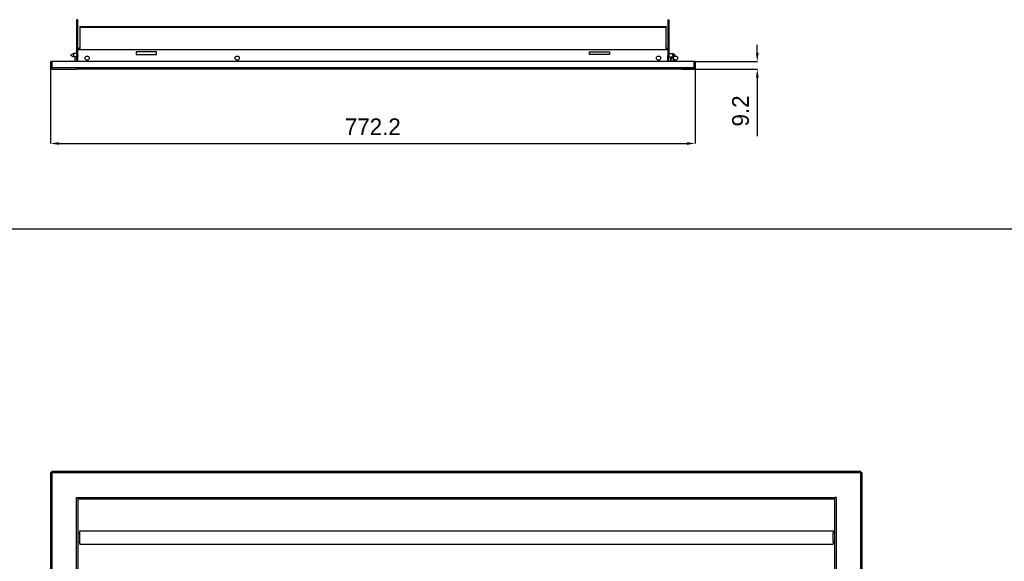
# Model space of a CAD drawing. Header units: inches. Extents: x -8834 to -3121, y 1010 to 9212.
# Tile 31 of 36: x -5518 to -4339, y 6612 to 7260. Entities that reach past the tile are written whole.
import ezdxf

# ---------------------------------------------------------------- set-up
doc = ezdxf.new("R2010")
doc.units = ezdxf.units.IN
doc.layers.add('1', color=7, linetype='Continuous')
doc.dimstyles.new('Copia di Standard', dxfattribs={"dimtxt": 20, "dimasz": 10, "dimexe": 0.18, "dimexo": 0.0625, "dimgap": 10, "dimtad": 1, "dimdec": 1, "dimzin": 0, "dimdsep": 46, "dimtxsty": 'Standard', "dimcen": 0.09, "dimclrd": 4, "dimclre": 4, "dimadec": 0, "dimazin": 0, "dimtfac": 1, "dimtdec": 1, "dimtofl": 0, "dimtmove": 0, "dimatfit": 3, "dimfxl": 0.18, "dimtolj": 1, "dimtzin": 0, "dimarcsym": 0})

# ---------------------------------------------------------------- blocks, each defined once
blk = doc.blocks.new('*D47')
at = {"color": 3, "lineweight": -2, "transparency": 16777216}
for p, q in [((-5481.6, 7206.1), (-5481.6, 7111.6)), ((-4709.4, 7206.1), (-4709.4, 7111.6)), ((-5471.6, 7111.8), (-4719.4, 7111.8))]:
    blk.add_line(p, q, dxfattribs=at)
at = {"color": 3, "transparency": 16777216}
for points in [[(-5471.6, 7113.4), (-5471.6, 7110.1), (-5481.6, 7111.8)], [(-4719.4, 7113.4), (-4719.4, 7110.1), (-4709.4, 7111.8)]]:
    blk.add_solid(points, dxfattribs=at)
at = {"layer": 'Defpoints', "color": 0, "transparency": 16777216}
for p in [(-5481.6, 7206.2), (-4709.4, 7206.2), (-4709.4, 7111.8)]:
    blk.add_point(p, dxfattribs=at)
at = {"color": 3, "transparency": 16777216, "insert": (-5095.5, 7131.8), "char_height": 20, "attachment_point": 5}
blk.add_mtext('\\A1;772.2', dxfattribs=at)
blk = doc.blocks.new('*D48')
at = {"color": 3, "lineweight": -2, "transparency": 16777216}
for p, q in [((-4635.1, 7219.9), (-4635.1, 7229.9)), ((-4711, 7209.9), (-4635, 7209.9)), ((-4725.8, 7200.7), (-4635, 7200.7)), ((-4635.1, 7190.7), (-4635.1, 7120.7))]:
    blk.add_line(p, q, dxfattribs=at)
at = {"color": 3, "transparency": 16777216}
for points in [[(-4636.8, 7219.9), (-4633.5, 7219.9), (-4635.1, 7209.9)], [(-4636.8, 7190.7), (-4633.5, 7190.7), (-4635.1, 7200.7)]]:
    blk.add_solid(points, dxfattribs=at)
at = {"layer": 'Defpoints', "color": 0, "transparency": 16777216}
for p in [(-4711.1, 7209.9), (-4725.9, 7200.7), (-4635.1, 7200.7)]:
    blk.add_point(p, dxfattribs=at)
at = {"color": 3, "transparency": 16777216, "insert": (-4655.1, 7150.7), "char_height": 20, "attachment_point": 5, "rotation": 90}
blk.add_mtext('\\A1;9.2', dxfattribs=at)

msp = doc.modelspace()

# ---------------------------------------------------------------- linework, layer by layer
at = {"color": 7, "linetype": 'Continuous'}
for p, q in [((-5448.55, 7259.94), (-5449.75, 7259.94)), ((-5449.75, 7256.94), (-5449.75, 7259.94)), ((-5449.75, 7218.92), (-5449.75, 7256.94)), ((-5448.55, 7256.94), (-5448.55, 7259.94)), ((-5448.55, 7223.94), (-5448.55, 7256.94)), ((-5446.45, 7251.94), (-4744.21, 7251.94)), ((-5446.45, 7251.94), (-5446.45, 7250.61)), ((-4744.35, 7251.94), (-4744.35, 7250.61)), ((-4744.35, 7251.94), (-4744.21, 7251.94)), ((-4742.35, 7259.94), (-4742.35, 7256.94)), ((-4742.35, 7259.94), (-4741.15, 7259.94)), ((-4742.35, 7256.94), (-4742.35, 7223.94)), ((-4741.15, 7259.94), (-4741.15, 7256.94)), ((-4741.15, 7256.94), (-4741.15, 7218.92)), ((-5446.45, 7250.61), (-5446.45, 7223.94)), ((-4744.35, 7223.94), (-4744.35, 7250.61)), ((-5457.45, 7217.44), (-5454.08, 7219.54)), ((-5457.45, 7217.44), (-5454.08, 7215.34)), ((-5454.08, 7219.54), (-5454.08, 7215.34)), ((-5449.75, 7219.54), (-5454.08, 7219.54)), ((-5449.75, 7216.92), (-5449.75, 7218.92)), ((-5449.75, 7215.92), (-5449.75, 7216.92)), ((-5449.75, 7215.44), (-5449.75, 7215.92)), ((-5449.75, 7215.92), (-5448.55, 7215.92)), ((-5448.55, 7218.92), (-5448.55, 7223.94)), ((-5448.55, 7218.92), (-5448.55, 7223.94)), ((-4744.21, 7223.94), (-5448.55, 7223.94)), ((-5448.55, 7218.55), (-5448.55, 7218.92)), ((-5448.55, 7218.55), (-5448.55, 7218.92)), ((-5448.55, 7217.44), (-5448.55, 7218.55)), ((-5448.55, 7217.44), (-5448.55, 7218.55)), ((-5448.55, 7216.92), (-5448.55, 7217.44)), ((-5448.55, 7216.92), (-5448.55, 7217.44)), ((-5448.55, 7216.92), (-5448.55, 7215.92)), ((-5448.55, 7216.92), (-5448.55, 7215.92)), ((-5448.55, 7209.94), (-5448.55, 7215.92)), ((-5448.55, 7209.94), (-5448.55, 7215.92)), ((-5447.55, 7225.14), (-5447.55, 7225.94)), ((-5446.45, 7225.94), (-5447.55, 7225.94)), ((-5447.55, 7224.64), (-5447.55, 7225.14)), ((-5447.55, 7225.14), (-5446.45, 7225.14)), ((-5447.55, 7223.94), (-5447.55, 7224.64)), ((-5354.69, 7221.32), (-5378.69, 7221.32)), ((-5378.69, 7221.32), (-5378.69, 7218.32)), ((-5378.69, 7218.32), (-5354.69, 7218.32)), ((-5354.69, 7218.32), (-5354.69, 7221.32)), ((-4836.21, 7218.32), (-4836.21, 7221.32)), ((-4836.21, 7221.32), (-4812.21, 7221.32)), ((-4812.21, 7218.32), (-4836.21, 7218.32)), ((-4812.21, 7221.32), (-4812.21, 7218.32)), ((-4743.35, 7225.94), (-4744.35, 7225.94)), ((-4744.35, 7225.14), (-4743.35, 7225.14)), ((-4742.35, 7223.94), (-4744.35, 7223.94)), ((-4744.21, 7223.94), (-4744.35, 7223.94)), ((-4743.35, 7225.14), (-4743.35, 7225.94)), ((-4743.35, 7224.64), (-4743.35, 7225.14)), ((-4743.35, 7223.94), (-4743.35, 7224.64)), ((-4742.35, 7223.94), (-4742.35, 7218.92)), ((-4742.35, 7223.94), (-4742.35, 7218.92)), ((-4742.35, 7218.92), (-4742.35, 7218.55)), ((-4742.35, 7218.92), (-4742.35, 7218.55)), ((-4742.35, 7218.55), (-4742.35, 7217.44)), ((-4742.35, 7218.55), (-4742.35, 7217.44)), ((-4742.35, 7217.44), (-4742.35, 7216.92)), ((-4742.35, 7217.44), (-4742.35, 7216.92)), ((-4742.35, 7215.92), (-4742.35, 7216.92)), ((-4742.35, 7215.92), (-4742.35, 7216.92)), ((-4742.35, 7209.94), (-4742.35, 7215.92)), ((-4741.15, 7215.92), (-4742.35, 7215.92)), ((-4742.35, 7209.94), (-4742.35, 7215.92)), ((-4741.15, 7219.54), (-4736.83, 7219.54)), ((-4741.15, 7218.92), (-4741.15, 7216.92)), ((-4741.15, 7216.92), (-4741.15, 7215.92)), ((-4741.15, 7215.44), (-4741.15, 7215.92)), ((-4736.83, 7219.54), (-4736.83, 7215.34)), ((-4733.45, 7217.44), (-4736.83, 7219.54)), ((-4733.45, 7217.44), (-4736.83, 7215.34)), ((-5481.55, 7209.94), (-5481.55, 7202.44)), ((-5481.55, 7209.94), (-5480.35, 7209.94)), ((-5480.35, 7202.44), (-5480.35, 7209.94)), ((-5479.85, 7209.94), (-5479.85, 7202.44)), ((-5449.75, 7209.94), (-5479.85, 7209.94)), ((-5479.85, 7209.94), (-5479.85, 7202.44)), ((-5449.75, 7209.94), (-5479.85, 7209.94)), ((-5451.75, 7215.34), (-5454.08, 7215.34)), ((-5451.75, 7209.94), (-5451.75, 7215.44)), ((-5449.75, 7215.44), (-5451.75, 7215.44)), ((-5449.75, 7209.94), (-5449.75, 7215.44)), ((-5449.75, 7209.94), (-5449.75, 7215.44)), ((-5448.55, 7209.94), (-5449.75, 7209.94)), ((-5448.55, 7209.94), (-5449.75, 7209.94)), ((-5447.55, 7209.94), (-5448.55, 7209.94)), ((-5447.55, 7209.94), (-5448.55, 7209.94)), ((-4744.21, 7209.94), (-5447.55, 7209.94)), ((-4744.21, 7209.94), (-5447.55, 7209.94)), ((-4711.05, 7209.94), (-4744.21, 7209.94)), ((-4711.05, 7209.94), (-4744.21, 7209.94)), ((-4741.15, 7209.94), (-4741.15, 7215.44)), ((-4741.15, 7215.44), (-4739.15, 7215.44)), ((-4741.15, 7209.94), (-4741.15, 7215.44)), ((-4739.15, 7215.44), (-4739.15, 7215.09)), ((-4739.15, 7215.34), (-4736.83, 7215.34)), ((-4738.65, 7215.09), (-4739.15, 7215.09)), ((-4739.15, 7215.09), (-4739.15, 7209.94)), ((-4739.15, 7215.09), (-4739.15, 7209.94)), ((-4738.45, 7214.89), (-4738.45, 7213.81)), ((-4738.45, 7213.81), (-4735.95, 7213.81)), ((-4738.45, 7213.81), (-4738.45, 7210.44)), ((-4735.95, 7210.44), (-4738.45, 7210.44)), ((-4738.45, 7210.44), (-4738.45, 7209.94)), ((-4735.95, 7213.81), (-4735.45, 7213.81)), ((-4735.45, 7213.81), (-4735.45, 7212.46)), ((-4735.45, 7212.46), (-4735.45, 7211.79)), ((-4735.45, 7211.79), (-4735.45, 7209.94)), ((-4711.05, 7209.94), (-4711.05, 7202.44)), ((-4711.05, 7209.94), (-4711.05, 7202.44)), ((-4710.55, 7202.44), (-4710.55, 7209.94)), ((-4709.35, 7209.94), (-4710.55, 7209.94)), ((-4709.35, 7209.94), (-4709.35, 7202.44)), ((-5480.05, 7201.98), (-5480.05, 7200.75)), ((-5479.85, 7201.94), (-5479.85, 7202.44)), ((-5479.85, 7201.94), (-5479.85, 7202.44)), ((-5479.85, 7200.74), (-5479.85, 7201.94)), ((-5479.85, 7200.74), (-5479.85, 7201.94)), ((-5479.85, 7200.74), (-5450.25, 7200.74)), ((-5479.85, 7200.74), (-5450.25, 7200.74)), ((-5479.85, 7200.74), (-5450.25, 7200.74)), ((-5448.55, 7200.74), (-5450.25, 7200.74)), ((-5448.55, 7200.74), (-5450.25, 7200.74)), ((-4744.21, 7200.74), (-5448.55, 7200.74)), ((-4744.21, 7200.74), (-5448.55, 7200.74)), ((-4742.35, 7200.74), (-4744.21, 7200.74)), ((-4742.35, 7200.74), (-4744.21, 7200.74)), ((-4740.65, 7200.74), (-4742.35, 7200.74)), ((-4740.65, 7200.74), (-4742.35, 7200.74)), ((-4711.05, 7200.74), (-4740.65, 7200.74)), ((-4711.05, 7200.74), (-4740.65, 7200.74)), ((-4711.05, 7200.74), (-4740.65, 7200.74)), ((-4711.05, 7201.94), (-4711.05, 7202.44)), ((-4711.05, 7201.94), (-4711.05, 7202.44)), ((-4711.05, 7200.74), (-4711.05, 7201.94)), ((-4711.05, 7200.74), (-4711.05, 7201.94)), ((-4710.85, 7201.98), (-4710.85, 7200.75)), ((-5480.05, 6717.75), (-5481.55, 6717.75)), ((-5481.55, 6717.75), (-5481.55, 5966.94)), ((-5480.05, 6717.75), (-5479.85, 6717.55)), ((-5479.85, 6717.55), (-5479.85, 6719.25)), ((-4544.21, 6719.25), (-5479.85, 6719.25)), ((-4511.05, 6719.25), (-4544.21, 6719.25)), ((-4511.05, 6717.55), (-4511.05, 6719.25)), ((-4510.85, 6717.75), (-4511.05, 6717.55)), ((-4510.85, 6717.75), (-4509.35, 6717.75)), ((-4509.35, 5966.94), (-4509.35, 6717.75)), ((-5450.25, 6687.95), (-5448.55, 6687.95)), ((-5450.25, 6687.95), (-5448.55, 6687.95)), ((-5448.55, 6687.95), (-5448.55, 6686.25)), ((-5448.55, 6687.95), (-5448.55, 6686.25)), ((-5448.55, 6686.25), (-5448.55, 6645.2)), ((-5448.55, 6686.25), (-4544.21, 6686.25)), ((-4544.21, 6686.25), (-4542.35, 6686.25)), ((-4542.35, 6686.25), (-4542.35, 6687.95)), ((-4540.65, 6687.95), (-4542.35, 6687.95)), ((-4542.35, 6686.25), (-4542.35, 6687.95)), ((-4540.65, 6687.95), (-4542.35, 6687.95)), ((-4542.35, 6645.2), (-4542.35, 6686.25)), ((-5448.55, 6645.2), (-5448.55, 6635.2)), ((-5448.55, 6645.2), (-5448.55, 6635.2)), ((-5448.55, 6645.2), (-5446.55, 6645.2)), ((-5446.55, 6645.2), (-5446.55, 6635.2)), ((-5446.45, 6648.2), (-4544.21, 6648.2)), ((-5446.45, 6632.2), (-5446.45, 6648.2)), ((-4544.35, 6648.2), (-4544.35, 6645.2)), ((-4544.35, 6642.61), (-4544.35, 6645.2)), ((-4544.35, 6642.61), (-4544.35, 6645.2)), ((-4542.35, 6645.2), (-4544.35, 6645.2)), ((-4544.35, 6642.11), (-4544.35, 6642.61)), ((-4544.35, 6642.11), (-4544.35, 6642.61)), ((-4544.35, 6638.16), (-4544.35, 6642.11)), ((-4544.35, 6638.16), (-4544.35, 6642.11)), ((-4544.35, 6637.66), (-4544.35, 6638.16)), ((-4544.35, 6637.66), (-4544.35, 6638.16)), ((-4542.35, 6635.2), (-4542.35, 6645.2)), ((-4542.35, 6635.2), (-4542.35, 6645.2)), ((-5448.55, 6635.2), (-5448.55, 6592.65)), ((-5448.55, 6635.2), (-5446.55, 6635.2)), ((-5446.45, 6632.2), (-4544.21, 6632.2)), ((-4544.35, 6636.95), (-4544.35, 6637.66)), ((-4544.35, 6636.95), (-4544.35, 6637.66)), ((-4544.35, 6635.2), (-4544.35, 6636.95)), ((-4544.35, 6635.2), (-4544.35, 6636.95)), ((-4544.35, 6635.2), (-4544.35, 6632.2)), ((-4542.35, 6635.2), (-4544.35, 6635.2)), ((-4542.35, 6592.65), (-4542.35, 6635.2))]:
    msp.add_line(p, q, dxfattribs=at)
at = {"color": 9, "linetype": 'Continuous'}
for p, q in [((-5448.55, 7256.94), (-5449.75, 7256.94)), ((-4742.35, 7256.94), (-4741.15, 7256.94)), ((-4744.21, 7250.61), (-5446.45, 7250.61)), ((-4744.21, 7250.61), (-4744.35, 7250.61)), ((-5449.75, 7218.92), (-5448.55, 7218.92)), ((-5447.55, 7224.64), (-5446.45, 7224.64)), ((-4744.35, 7224.64), (-4743.35, 7224.64)), ((-4742.35, 7218.92), (-4741.15, 7218.92)), ((-4738.65, 7215.09), (-4738.65, 7209.94)), ((-5449.75, 7202.44), (-5479.85, 7202.44)), ((-5449.75, 7202.44), (-5479.85, 7202.44)), ((-5448.55, 7202.44), (-5449.75, 7202.44)), ((-5448.55, 7202.44), (-5449.75, 7202.44)), ((-5419.41, 7202.44), (-5448.55, 7202.44)), ((-5419.41, 7202.44), (-5448.55, 7202.44)), ((-4744.21, 7202.44), (-5419.41, 7202.44)), ((-4744.21, 7202.44), (-5419.41, 7202.44)), ((-4742.35, 7202.44), (-4771.49, 7202.44)), ((-4742.35, 7202.44), (-4744.21, 7202.44)), ((-4741.15, 7202.44), (-4742.35, 7202.44)), ((-4741.15, 7202.44), (-4742.35, 7202.44)), ((-4711.05, 7202.44), (-4741.15, 7202.44)), ((-4711.05, 7202.44), (-4741.15, 7202.44)), ((-5479.85, 6717.55), (-5479.85, 5967.14)), ((-4544.21, 6717.55), (-5479.85, 6717.55)), ((-4511.05, 6717.55), (-4544.21, 6717.55)), ((-4511.05, 5967.14), (-4511.05, 6717.55)), ((-5450.25, 5996.74), (-5450.25, 6687.95)), ((-5448.55, 6687.95), (-4544.21, 6687.95)), ((-4544.21, 6687.95), (-4542.35, 6687.95)), ((-4540.65, 6687.95), (-4540.65, 5996.74))]:
    msp.add_line(p, q, dxfattribs=at)
at = {"color": 7, "linetype": 'Continuous'}
for centre in [(-5437.55, 7213.94), (-5257.85, 7213.94), (-4753.35, 7213.94), (-4733.05, 7213.94)]:
    msp.add_circle(centre, 2.5, dxfattribs=at)
for centre, radius, start, end in [((-5448.05, 7216.92), 1.7, 107.10464, 180), ((-4742.85, 7216.92), 1.7, 0, 72.89536), ((-4738.65, 7214.89), 0.2, 0, 90), ((-5479.85, 7202.44), 1.7, 180, 263.24367), ((-5479.85, 7202.44), 0.5, 180, 246.42182), ((-5479.85, 7202.44), 0.5, 246.42182, 270), ((-5479.85, 7202.44), 1.7, 263.24367, 270), ((-4711.05, 7202.44), 0.5, 270, 293.57818), ((-4711.05, 7202.44), 1.7, 270, 276.75633), ((-4711.05, 7202.44), 1.7, 276.75633, 0), ((-4711.05, 7202.44), 0.5, 293.57818, 0)]:
    msp.add_arc(centre, radius, start, end, dxfattribs=at)
for points in [[(-4735.45, 7212.46), (-4735.52, 7212.8), (-4735.63, 7213.16), (-4735.77, 7213.48), (-4735.95, 7213.81)], [(-4735.95, 7210.44), (-4735.77, 7210.77), (-4735.63, 7211.09), (-4735.52, 7211.44), (-4735.45, 7211.79)], [(-4735.7, 7209.94), (-4735.81, 7210.18), (-4735.95, 7210.44)]]:
    msp.add_spline(points, degree=3, dxfattribs=at)
at = {"layer": '1', "color": 7, "linetype": 'Continuous'}
msp.add_line((-8730.71, 7009.61), (-3120.62, 7009.61), dxfattribs=at)

# ---------------------------------------------------------------- dimensions: what is measured, and where the dimension line sits
at = {"color": 3}
dim = msp.add_linear_dim(base=(-4635.15, 7200.74), p1=(-4711.05, 7209.94), p2=(-4725.85, 7200.74), angle=90, dimstyle='Copia di Standard', override={"dimclrd": 3, "dimclre": 3, "dimclrt": 3}, dxfattribs=at)
dim.commit()
dim.dimension.update_dxf_attribs({"geometry": '*D48', "text_midpoint": (-4655.15, 7150.74)})
dim = msp.add_linear_dim(base=(-4709.35, 7111.76), p1=(-5481.55, 7206.19), p2=(-4709.35, 7206.19), dimstyle='Copia di Standard', override={"dimclrd": 3, "dimclre": 3, "dimclrt": 3}, dxfattribs=at)
dim.commit()
dim.dimension.update_dxf_attribs({"geometry": '*D47', "text_midpoint": (-5095.45, 7131.76)})

doc.saveas('drawing.dxf')
